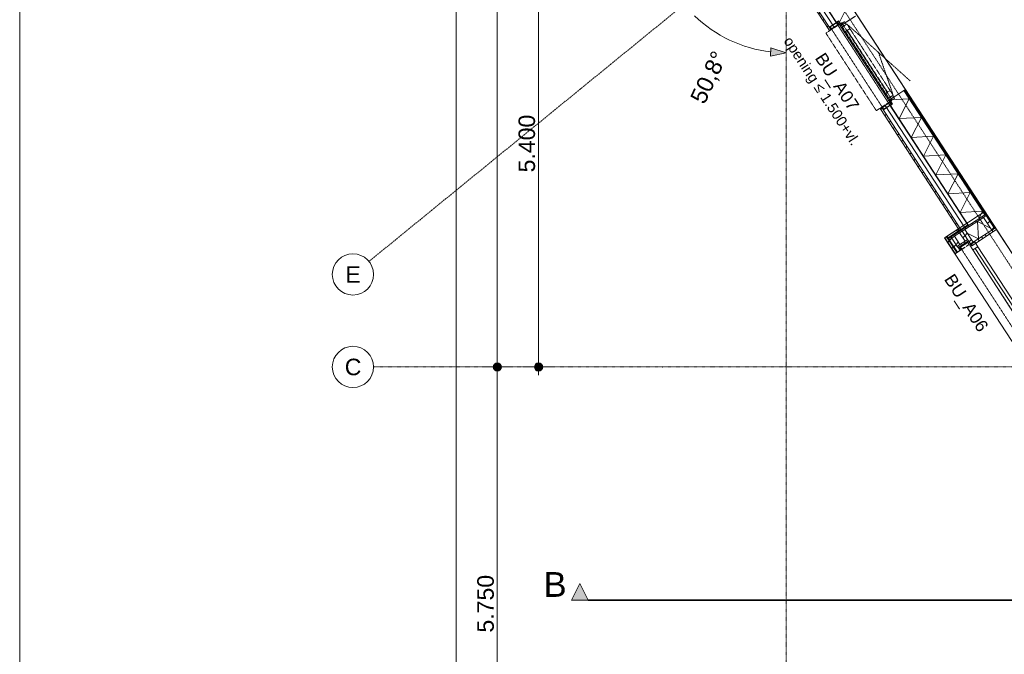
# Model space of a CAD drawing. Extents: x 0 to 92550, y 0 to 59400.
# Tile 15 of 94: x 1000 to 12934, y 30419 to 38107. Entities that reach past the tile are written whole.
import ezdxf
from ezdxf.xclip import XClip

# ---------------------------------------------------------------- set-up
doc = ezdxf.new("R2010")
doc.units = 0
doc.header["$MEASUREMENT"] = 0
doc.header["$XCLIPFRAME"] = 0
for name, pattern in [('Streep-punt fijn', [1251.000023, 626.000023, -312.5, 0, -312.5]), ('Streep-streepje', [1300, 1000, -100, 100, -100]), ('Streeplijn fijn', [234.119993, 155.999994, -78.119999]), ('Streeplijn ultrafijn', [117.37, 78.119999, -39.250001])]:
    doc.linetypes.add(name, pattern=pattern)
for name, color, linetype in [('ZZ 21 Buitenwand spouwblad hsb', 7, 'Continuous'), ('ZZ 31 Waterslagen', 7, 'Continuous'), ('ZZ 31 Zonwering', 7, 'Continuous'), ('ZZ 34 Balustrades', 7, 'Continuous'), ('ZZ 41 Buitenwandafwerking gevelhout', 7, 'Continuous'), ('ZZ 41 Buitenwandbekleding metaal', 7, 'Continuous'), ('ZZ 43 Vloerafwerking algemeen', 7, 'Continuous'), ('ZZ A Stramien', 7, 'Continuous'), ('ZZ Info_tekst Algemeen', 7, 'Continuous'), ('ZZ Maatvoering 1_ 50_100', 7, 'Continuous'), ('ZZ Markers doorsnede', 7, 'Continuous'), ('ZZ Zone Gebruiksruimten', 7, 'Continuous')]:
    doc.layers.add(name, color=color, linetype=linetype)
doc.styles.add('GENERATED_STYLE_2', font='arial.ttf')
pattern_1 = [(45, (5738.87, 6500), (-63.6396, 63.6396), [])]

# ---------------------------------------------------------------- blocks, each defined once
blk = doc.blocks.new('*X161')
at = {"layer": 'ZZ 21 Buitenwand spouwblad hsb', "color": 7, "linetype": 'Continuous', "lineweight": 5, "ltscale": 0.01}
for p, q in [((10326, 38955), (10449, 39197)), ((10445, 39196), (10449, 39197)), ((10326, 38955), (10597, 38969)), ((10475, 38727), (10597, 38969)), ((10475, 38727), (10745, 38742)), ((10623, 38500), (10745, 38742)), ((10623, 38500), (10894, 38514)), ((10771, 38272), (10894, 38514)), ((10771, 38272), (11042, 38287)), ((10935, 38077), (11042, 38287)), ((10954, 38047), (10972, 38048))]:
    blk.add_line(p, q, dxfattribs=at)
blk = doc.blocks.new('*X162')
at = {"layer": 'ZZ 21 Buitenwand spouwblad hsb', "color": 7, "linetype": 'Continuous', "lineweight": 5, "ltscale": 0.01}
for p, q in [((11547, 37137), (11782, 37150)), ((11659, 36908), (11782, 37150)), ((11659, 36908), (11930, 36923)), ((11807, 36681), (11930, 36923)), ((11807, 36681), (12078, 36695)), ((11955, 36453), (12078, 36695)), ((11955, 36453), (12226, 36468)), ((12103, 36226), (12226, 36468)), ((12103, 36226), (12374, 36240)), ((12251, 35998), (12374, 36240)), ((12251, 35998), (12522, 36013)), ((12399, 35771), (12522, 36013)), ((12399, 35771), (12670, 35786)), ((12625, 35696), (12670, 35786))]:
    blk.add_line(p, q, dxfattribs=at)
blk = doc.blocks.new('*X211')
at = {"layer": 'ZZ 41 Buitenwandbekleding metaal', "color": 7, "linetype": 'Continuous', "lineweight": 5, "ltscale": 0.01}
for p, q in [((12609, 35664), (12767, 35583)), ((12609, 35664), (12620, 35452)), ((12485, 35521), (12620, 35452))]:
    blk.add_line(p, q, dxfattribs=at)
blk = doc.blocks.new('Drawing_1_1', base_point=(5739, 6500))
at = {"layer": 'ZZ 21 Buitenwand spouwblad hsb', "linetype": 'Continuous', "lineweight": 0, "true_color": 0x7f7f7f}
for points in [[(10248, 39068), (10896, 38073), (10899, 38075), (10251, 39070)], [(11555, 37068), (11551, 37066), (12498, 35613), (12501, 35615)]]:
    blk.add_hatch(color=8, dxfattribs=at).paths.add_polyline_path(points)
at = {"layer": 'ZZ 21 Buitenwand spouwblad hsb', "linetype": 'Continuous', "lineweight": 0, "true_color": 0x000000}
h = blk.add_hatch(dxfattribs=at)
h.set_pattern_fill('325_Hout_plaatmateriaal__BC', color=18, style=0, pattern_type=2)
h.set_pattern_definition([(33.07149, (5738.867, 6500), (-27.28425, 41.89952), [])])
h.paths.add_polyline_path([(11717, 37249), (12698, 35743), (12705, 35748), (11725, 37254)])
h = blk.add_hatch(dxfattribs=at)
h.set_pattern_fill('930_Lijnen_vert_200_0001', color=18, style=0, pattern_type=2)
h.set_pattern_definition([(33.0715, (5738.87, 6500), (-109.137, 167.5981), [])])
h.paths.add_polyline_path([(11725, 37254), (12705, 35748), (12716, 35755), (11736, 37261)])
at = {"layer": 'ZZ 41 Buitenwandafwerking gevelhout', "linetype": 'Continuous', "lineweight": 0, "true_color": 0x000000}
h = blk.add_hatch(dxfattribs=at)
h.set_pattern_fill('310_Naaldhout__01__0001', color=18, style=0, pattern_type=2)
h.set_pattern_definition(pattern_1)
h.paths.add_polyline_path([(9942, 39354), (9926, 39341), (10814, 37977), (10831, 37989)])
h = blk.add_hatch(dxfattribs=at)
h.set_pattern_fill('310_Naaldhout__01__0001', color=18, style=0, pattern_type=2)
h.set_pattern_definition(pattern_1)
h.paths.add_polyline_path([(11430, 37030), (12391, 35555), (12408, 35567), (11448, 37042)])
at = {"layer": 'ZZ 41 Buitenwandbekleding metaal', "linetype": 'Continuous', "lineweight": 0, "true_color": 0x000000}
h = blk.add_hatch(dxfattribs=at)
h.set_pattern_fill('325_Hout_plaatmateriaal__BC', color=18, style=0, pattern_type=2)
h.set_pattern_definition([(303.071, (12373.645, 35532.215), (41.8995, 27.284), [])])
h.paths.add_polyline_path([(12705, 35748), (12374, 35532), (12257, 35456), (12267, 35441), (12299, 35462), (12331, 35483), (12393, 35523), (12425, 35544), (12456, 35565), (12683, 35712), (12715, 35733)])
h = blk.add_hatch(dxfattribs=at)
h.set_pattern_fill('310_Naaldhout__01__0001', color=18, style=0, pattern_type=2)
h.set_pattern_definition(pattern_1)
h.paths.add_polyline_path([(12715, 35733), (12683, 35712), (12784, 35558), (12816, 35579)])
h = blk.add_hatch(dxfattribs=at)
h.set_pattern_fill('930_Lijnen_vert_200_0001', color=18, style=0, pattern_type=2)
h.set_pattern_definition([(213.07, (12716.38, 35755.4), (-109.14, 167.6), [])])
h.paths.add_polyline_path([(12705, 35748), (12715, 35733), (12816, 35579), (12827, 35586), (12716, 35755)])
h = blk.add_hatch(dxfattribs=at)
h.set_pattern_fill('505_Aluminium_0001', color=18, style=0, pattern_type=2)
h.set_pattern_definition([(78.07, (12337.8, 35270.21), (-244.6, 51.67), []), (78.07, (12386.73, 35259.88), (-244.6, 51.67), []), (78.07, (12435.65, 35249.54), (-244.6, 51.67), [])])
h.paths.add_polyline_path([(12369, 35570), (12210, 35466), (12338, 35270), (12411, 35318), (12394, 35343), (12386, 35337), (12391, 35329), (12393, 35330), (12389, 35337), (12394, 35340), (12408, 35318), (12397, 35311), (12365, 35290), (12357, 35285), (12338, 35273), (12213, 35466), (12231, 35478), (12240, 35483), (12356, 35559), (12369, 35567), (12383, 35545), (12378, 35542), (12374, 35549), (12372, 35548), (12377, 35539), (12386, 35545)])
h = blk.add_hatch(dxfattribs=at)
h.set_pattern_fill('310_Naaldhout__01__0001', color=18, style=0, pattern_type=2)
h.set_pattern_definition(pattern_1)
h.paths.add_polyline_path([(12490, 35443), (12500, 35428), (12525, 35390), (12557, 35410), (12456, 35565), (12425, 35544)])
h = blk.add_hatch(dxfattribs=at)
h.set_pattern_fill('325_Hout_plaatmateriaal__BC', color=18, style=0, pattern_type=2)
h.set_pattern_definition([(123.071, (12840.253, 35565.176), (41.8995, 27.284), [])])
h.paths.add_polyline_path([(12827, 35586), (12816, 35579), (12784, 35558), (12683, 35493), (12557, 35410), (12525, 35390), (12539, 35369), (12840, 35565)])
h = blk.add_hatch(dxfattribs=at)
h.set_pattern_fill('310_Naaldhout__01__0001', color=18, style=0, pattern_type=2)
h.set_pattern_definition(pattern_1)
h.paths.add_polyline_path([(12213, 35466), (12338, 35273), (12357, 35285), (12249, 35451), (12231, 35478)])
h = blk.add_hatch(dxfattribs=at)
h.set_pattern_fill('310_Naaldhout__01__0001', color=18, style=0, pattern_type=2)
h.set_pattern_definition(pattern_1)
h.paths.add_polyline_path([(12252, 35465), (12368, 35541), (12356, 35559), (12240, 35483)])
h = blk.add_hatch(dxfattribs=at)
h.set_pattern_fill('310_Naaldhout__01__0001', color=18, style=0, pattern_type=2)
h.set_pattern_definition(pattern_1)
h.paths.add_polyline_path([(12365, 35290), (12397, 35311), (12374, 35346), (12364, 35361), (12299, 35462), (12267, 35441)])
h = blk.add_hatch(dxfattribs=at)
h.set_pattern_fill('310_Naaldhout__01__0001', color=18, style=0, pattern_type=2)
h.set_pattern_definition(pattern_1)
h.paths.add_polyline_path([(12331, 35483), (12299, 35462), (12364, 35361), (12396, 35382)])
h = blk.add_hatch(dxfattribs=at)
h.set_pattern_fill('310_Naaldhout__01__0001', color=18, style=0, pattern_type=2)
h.set_pattern_definition(pattern_1)
h.paths.add_polyline_path([(12425, 35544), (12393, 35523), (12458, 35423), (12490, 35443)])
h = blk.add_hatch(dxfattribs=at)
h.set_pattern_fill('325_Hout_plaatmateriaal__BC', color=18, style=0, pattern_type=2)
h.set_pattern_definition([(123.07, (12499.833, 35428.227), (41.9, 27.284), [])])
h.paths.add_polyline_path([(12490, 35443), (12458, 35423), (12396, 35382), (12364, 35361), (12374, 35346), (12500, 35428)])
at = {"layer": 'ZZ Maatvoering 1_ 50_100', "linetype": 'Continuous', "lineweight": 0, "true_color": 0x000000}
for points in [[(10289, 37706), (10106, 37767), (10100, 37667)], [(6739, 33900), (6743, 33881), (6754, 33865), (6770, 33854), (6789, 33850), (6808, 33854), (6824, 33865), (6835, 33881), (6839, 33900), (6835, 33919), (6824, 33935), (6808, 33946), (6789, 33950), (6770, 33946), (6754, 33935), (6743, 33919)], [(7239, 33900), (7243, 33881), (7254, 33865), (7270, 33854), (7289, 33850), (7308, 33854), (7324, 33865), (7335, 33881), (7339, 33900), (7335, 33919), (7324, 33935), (7308, 33946), (7289, 33950), (7270, 33946), (7254, 33935), (7243, 33919)]]:
    blk.add_hatch(color=18, dxfattribs=at).paths.add_polyline_path(points)
at = {"layer": 'ZZ Markers doorsnede', "linetype": 'Continuous', "lineweight": 0, "true_color": 0x000000}
blk.add_hatch(color=18, dxfattribs=at).paths.add_polyline_path([(7689, 31075), (7889, 31075), (7789, 31275)])
at = {"layer": 'ZZ 21 Buitenwand spouwblad hsb', "color": 7, "linetype": 'Continuous', "lineweight": 9, "ltscale": 0.01}
for p, q in [((10251, 39070), (10899, 38075)), ((10896, 38073), (10925, 38092)), ((10925, 38092), (10959, 38040)), ((10959, 38040), (11130, 38151)), ((11546, 37138), (11717, 37249)), ((11717, 37249), (11725, 37254)), ((12698, 35743), (11717, 37249)), ((11725, 37254), (11736, 37261)), ((12705, 35748), (11725, 37254)), ((11546, 37138), (11581, 37085)), ((11551, 37066), (11581, 37085)), ((11555, 37068), (12501, 35615)), ((12501, 35615), (12698, 35743)), ((12501, 35615), (12698, 35743)), ((12698, 35743), (12705, 35748)), ((12698, 35743), (12705, 35748)), ((12705, 35748), (12716, 35755)), ((12705, 35748), (12716, 35755)), ((12498, 35613), (12501, 35615)), ((12498, 35613), (12501, 35615))]:
    blk.add_line(p, q, dxfattribs=at)
at = {"layer": 'ZZ 21 Buitenwand spouwblad hsb', "color": 255, "linetype": 'Streeplijn fijn', "lineweight": 0, "ltscale": 0.01}
blk.add_line((10896, 38073), (11551, 37066), dxfattribs=at)
at = {"layer": 'ZZ 21 Buitenwand spouwblad hsb', "color": 7, "linetype": 'Streeplijn fijn', "lineweight": 9, "ltscale": 0.01}
for p, q in [((10933, 38023), (11130, 38151)), ((10930, 38021), (10933, 38023)), ((11520, 37121), (11717, 37249)), ((11717, 37249), (11725, 37254)), ((11725, 37254), (11736, 37261)), ((11517, 37119), (11520, 37121))]:
    blk.add_line(p, q, dxfattribs=at)
at = {"layer": 'ZZ 21 Buitenwand spouwblad hsb', "color": 7, "linetype": 'Streeplijn fijn', "lineweight": 5, "ltscale": 0.01}
blk.add_line((11149, 38163), (11736, 37261), dxfattribs=at)
at = {"layer": 'ZZ 21 Buitenwand spouwblad hsb', "color": 7, "linetype": 'Continuous', "lineweight": 5, "ltscale": 0.01}
blk.add_line((12716, 35755), (13551, 34473), dxfattribs=at)
at = {"layer": 'ZZ 21 Buitenwand spouwblad hsb', "color": 7, "linetype": 'Continuous', "lineweight": 9, "ltscale": 0.01, "flags": 128}
for points in [[(10248, 39068), (10896, 38073)], [(12716, 35755), (11736, 37261)], [(11551, 37066), (12498, 35613)]]:
    blk.add_lwpolyline(points, dxfattribs=at)
at = {"layer": 'ZZ 21 Buitenwand spouwblad hsb', "color": 7, "linetype": 'Streeplijn fijn', "lineweight": 9, "ltscale": 0.01, "flags": 128}
blk.add_lwpolyline([(10896, 38073), (10925, 38092), (11581, 37085), (11551, 37066)], close=True, dxfattribs=at)
at = {"layer": 'ZZ 31 Waterslagen', "color": 7, "linetype": 'Streeplijn fijn', "lineweight": 5, "ltscale": 0.01}
for p, q in [((10772, 37944), (10964, 38069)), ((10964, 38069), (11576, 37131)), ((10772, 37944), (11383, 37005)), ((11383, 37005), (11576, 37131))]:
    blk.add_line(p, q, dxfattribs=at)
at = {"layer": 'ZZ 31 Zonwering', "color": 7, "linetype": 'Continuous', "lineweight": 9, "ltscale": 0.01}
for p, q in [((10913, 38082), (10821, 38022)), ((10825, 38021), (10912, 38077)), ((10912, 38077), (10927, 38054)), ((10931, 38054), (10913, 38082)), ((10821, 38022), (10839, 37993)), ((10840, 37998), (10825, 38021)), ((10839, 37993), (10877, 38018)), ((10875, 38021), (10840, 37998)), ((10877, 38018), (10875, 38021)), ((10927, 38054), (10892, 38031)), ((10892, 38031), (10893, 38029)), ((10893, 38029), (10931, 38054)), ((11456, 37047), (11493, 37071)), ((11474, 37018), (11456, 37047)), ((11495, 37069), (11460, 37046)), ((11460, 37046), (11475, 37023)), ((11566, 37079), (11474, 37018)), ((11475, 37023), (11562, 37079)), ((11493, 37071), (11495, 37069)), ((11510, 37082), (11548, 37107)), ((11512, 37080), (11510, 37082)), ((11547, 37102), (11512, 37080)), ((11562, 37079), (11547, 37102)), ((11548, 37107), (11566, 37079)), ((12492, 35411), (12400, 35351)), ((12400, 35351), (12418, 35323)), ((12404, 35350), (12491, 35407)), ((12419, 35327), (12404, 35350)), ((12418, 35323), (12456, 35347)), ((12454, 35350), (12419, 35327)), ((12456, 35347), (12454, 35350)), ((12506, 35384), (12471, 35361)), ((12471, 35361), (12473, 35358)), ((12473, 35358), (12510, 35383)), ((12491, 35407), (12506, 35384)), ((12510, 35383), (12492, 35411))]:
    blk.add_line(p, q, dxfattribs=at)
at = {"layer": 'ZZ 31 Zonwering', "color": 7, "linetype": 'Streeplijn ultrafijn', "lineweight": 5, "ltscale": 0.01, "flags": 128}
for points in [[(11566, 37079), (11474, 37018), (10821, 38022), (10913, 38082)], [(13145, 34408), (13053, 34348), (12400, 35351), (12492, 35411)]]:
    blk.add_lwpolyline(points, close=True, dxfattribs=at)
at = {"layer": 'ZZ 41 Buitenwandafwerking gevelhout', "color": 7, "linetype": 'Continuous', "lineweight": 9, "ltscale": 0.01}
for p, q in [((9970, 39312), (10831, 37989)), ((10814, 37977), (10831, 37989)), ((11430, 37030), (11448, 37042)), ((11448, 37042), (12408, 35567)), ((12396, 35559), (12408, 35567)), ((12396, 35559), (12408, 35567)), ((12391, 35555), (12396, 35559)), ((12391, 35555), (12396, 35559)), ((12516, 35374), (12576, 35414)), ((12553, 35317), (12516, 35374)), ((12613, 35357), (12553, 35317)), ((12576, 35414), (12613, 35357)), ((12583, 35337), (13115, 34521)), ((12613, 35357), (13145, 34540)), ((13084, 34501), (12553, 35317))]:
    blk.add_line(p, q, dxfattribs=at)
at = {"layer": 'ZZ 41 Buitenwandafwerking gevelhout', "color": 7, "linetype": 'Continuous', "lineweight": 5, "ltscale": 0.01}
for p, q in [((10036, 39302), (10873, 38016)), ((10831, 37989), (10873, 38016)), ((10873, 38016), (10915, 38043)), ((11448, 37042), (11490, 37069)), ((11490, 37069), (11532, 37096)), ((11490, 37069), (12450, 35594)), ((12408, 35567), (12450, 35594)), ((12408, 35567), (12450, 35594)), ((12450, 35594), (12456, 35598)), ((12450, 35594), (12456, 35598)), ((12456, 35598), (12492, 35621)), ((12456, 35598), (12492, 35621))]:
    blk.add_line(p, q, dxfattribs=at)
at = {"layer": 'ZZ 41 Buitenwandafwerking gevelhout', "color": 7, "linetype": 'Streeplijn fijn', "lineweight": 9, "ltscale": 0.01}
for p, q in [((10997, 38084), (10937, 38045)), ((11019, 38051), (10997, 38084)), ((10814, 37977), (10831, 37989)), ((10937, 38045), (10974, 37988)), ((11025, 38055), (10963, 38014)), ((10963, 38014), (11019, 38051)), ((10978, 37991), (10963, 38014)), ((10963, 38014), (11000, 37957)), ((10974, 37988), (10978, 37991)), ((10974, 37988), (11505, 37172)), ((11000, 37957), (11063, 37998)), ((11000, 37957), (11488, 37208)), ((11025, 38055), (11792, 37367)), ((11063, 37998), (11025, 38055)), ((11519, 37229), (11031, 37978)), ((11550, 37249), (11063, 37998)), ((11550, 37249), (11063, 37998)), ((11587, 37192), (11409, 37711)), ((11550, 37249), (11488, 37208)), ((11587, 37192), (11550, 37249)), ((11488, 37208), (11525, 37151)), ((11509, 37175), (11505, 37172)), ((11505, 37172), (11542, 37115)), ((11525, 37151), (11509, 37175)), ((11525, 37151), (11587, 37192)), ((11581, 37188), (11525, 37151)), ((11542, 37115), (11603, 37154)), ((11603, 37154), (11581, 37188)), ((11430, 37030), (11448, 37042))]:
    blk.add_line(p, q, dxfattribs=at)
at = {"layer": 'ZZ 41 Buitenwandafwerking gevelhout', "color": 7, "linetype": 'Streeplijn fijn', "lineweight": 5, "ltscale": 0.01}
for p, q in [((10831, 37989), (10873, 38016)), ((10873, 38016), (10915, 38043)), ((11448, 37042), (11490, 37069)), ((11490, 37069), (11532, 37096))]:
    blk.add_line(p, q, dxfattribs=at)
at = {"layer": 'ZZ 41 Buitenwandafwerking gevelhout', "color": 7, "linetype": 'Continuous', "lineweight": 9, "ltscale": 0.01, "flags": 128}
for points in [[(9914, 39358), (10814, 37977)], [(11430, 37030), (12391, 35555)]]:
    blk.add_lwpolyline(points, dxfattribs=at)
at = {"layer": 'ZZ 41 Buitenwandafwerking gevelhout', "color": 7, "linetype": 'Continuous', "lineweight": 5, "ltscale": 0.01, "flags": 128}
for points in [[(10915, 38043), (10075, 39333)], [(12492, 35621), (11532, 37096)]]:
    blk.add_lwpolyline(points, dxfattribs=at)
at = {"layer": 'ZZ 41 Buitenwandbekleding metaal', "color": 7, "linetype": 'Continuous', "lineweight": 9, "ltscale": 0.01}
for p, q in [((12698, 35784), (12210, 35466)), ((13570, 34445), (12698, 35784)), ((13082, 34127), (12210, 35466))]:
    blk.add_line(p, q, dxfattribs=at)
at = {"layer": 'ZZ 41 Buitenwandbekleding metaal', "color": 7, "linetype": 'Continuous', "lineweight": 9, "ltscale": 0.01, "flags": 128}
for points in [[(12374, 35532), (12705, 35748)], [(12683, 35712), (12715, 35733), (12816, 35579), (12784, 35558)], [(12705, 35748), (12716, 35755), (12827, 35586)], [(12705, 35748), (12715, 35733)], [(12397, 35311), (12408, 35318), (12394, 35340), (12389, 35337), (12393, 35330), (12391, 35329), (12386, 35337), (12394, 35343), (12411, 35318), (12338, 35270), (12210, 35466), (12369, 35570), (12386, 35545), (12377, 35539), (12372, 35548), (12374, 35549), (12378, 35542), (12383, 35545), (12369, 35567), (12356, 35559)], [(12425, 35544), (12456, 35565)], [(12827, 35586), (12840, 35565), (12539, 35369), (12525, 35390)], [(12816, 35579), (12827, 35586)], [(12231, 35478), (12213, 35466), (12338, 35273), (12357, 35285), (12365, 35290), (12397, 35311)], [(12240, 35483), (12231, 35478)], [(12231, 35478), (12249, 35451)], [(12356, 35559), (12240, 35483)], [(12252, 35465), (12240, 35483)], [(12249, 35451), (12357, 35285)], [(12368, 35541), (12252, 35465)], [(12267, 35441), (12257, 35456), (12374, 35532)], [(12365, 35290), (12267, 35441), (12299, 35462), (12364, 35361), (12374, 35346)], [(12299, 35462), (12331, 35483), (12396, 35382), (12364, 35361)], [(12393, 35523), (12331, 35483)], [(12356, 35559), (12368, 35541)], [(12500, 35428), (12374, 35346)], [(12374, 35346), (12397, 35311)], [(12396, 35382), (12458, 35423)], [(12500, 35428), (12490, 35443)], [(12525, 35390), (12500, 35428)], [(12557, 35410), (12525, 35390)]]:
    blk.add_lwpolyline(points, dxfattribs=at)
at = {"layer": 'ZZ 41 Buitenwandbekleding metaal', "color": 7, "linetype": 'Continuous', "lineweight": 5, "ltscale": 0.01, "flags": 128}
blk.add_lwpolyline([(12557, 35410), (12456, 35565), (12683, 35712), (12784, 35558), (12683, 35493)], close=True, dxfattribs=at)
for points in [[(12249, 35451), (12257, 35456)], [(12257, 35456), (12252, 35465)], [(12368, 35541), (12374, 35532)]]:
    blk.add_lwpolyline(points, dxfattribs=at)
at = {"layer": 'ZZ 41 Buitenwandbekleding metaal', "color": 7, "linetype": 'Continuous', "lineweight": 9, "ltscale": 0.01, "flags": 128}
blk.add_lwpolyline([(12425, 35544), (12490, 35443), (12458, 35423), (12393, 35523)], close=True, dxfattribs=at)
at = {"layer": 'ZZ 43 Vloerafwerking algemeen', "color": 7, "linetype": 'Continuous', "lineweight": 15, "ltscale": 0.01, "flags": 128}
blk.add_lwpolyline([(10456, 39227), (14042, 33719), (18774, 36800), (18774, 38450), (19724, 38450), (19724, 46858), (19722, 46860), (18024, 45476), (18064, 45426), (17922, 45310), (17881, 45360), (15623, 43519), (15663, 43469), (15521, 43353), (15480, 43403), (10457, 39308), (10493, 39252)], close=True, dxfattribs=at)
at = {"layer": 'ZZ A Stramien', "color": 7, "linetype": 'Streep-punt fijn', "lineweight": 9, "ltscale": 0.01}
for p, q in [((5233, 35178), (27086, 52992)), ((10289, 6500), (10289, 52900)), ((5175, 47153), (31674, 6459)), ((8789, 33900), (5289, 33900)), ((8789, 33900), (61239, 33900))]:
    blk.add_line(p, q, dxfattribs=at)
at = {"layer": 'ZZ A Stramien', "color": 7, "linetype": 'Continuous', "lineweight": 9, "ltscale": 0.01}
for centre in [(5039, 35021), (5039, 33900)]:
    blk.add_circle(centre, 250, dxfattribs=at)
at = {"layer": 'ZZ A Stramien', "color": 7, "linetype": 'Streep-punt fijn', "lineweight": 9, "ltscale": 0.01}
for p in [(5233, 35178), (5233, 35178), (5233, 35178), (8789, 33900), (8789, 33900)]:
    blk.add_point(p, dxfattribs=at)
at = {"layer": 'ZZ Maatvoering 1_ 50_100', "color": 7, "linetype": 'Continuous', "lineweight": 5, "ltscale": 0.01}
for p, q in [((6289, 11550), (6289, 47850)), ((6789, 33950), (6789, 47850)), ((7289, 33950), (7289, 39250)), ((10100, 37667), (10106, 37767)), ((10289, 37706), (10106, 37767)), ((10289, 37706), (10100, 37667)), ((6739, 33900), (6601, 33900)), ((6976, 33900), (6839, 33900)), ((7239, 33900), (7101, 33900)), ((7476, 33900), (7339, 33900)), ((6789, 28200), (6789, 33850)), ((7289, 33800), (7289, 33850))]:
    blk.add_line(p, q, dxfattribs=at)
for centre in [(6789, 33900), (7289, 33900)]:
    blk.add_circle(centre, 50, dxfattribs=at)
blk.add_arc((10289, 39300), 1594, 225.8949, 263.2898, dxfattribs=at)
at = {"layer": 'ZZ Markers doorsnede', "color": 7, "linetype": 'Streep-streepje', "lineweight": 35, "ltscale": 0.01}
blk.add_line((7889, 31075), (62139, 31075), dxfattribs=at)
at = {"layer": 'ZZ Markers doorsnede', "color": 7, "linetype": 'Continuous', "lineweight": 5, "ltscale": 0.01, "flags": 128}
blk.add_lwpolyline([(7689, 31075), (7889, 31075), (7789, 31275)], close=True, dxfattribs=at)
at = {"layer": 'ZZ Zone Gebruiksruimten', "color": 255, "linetype": 'Continuous', "lineweight": 0, "ltscale": 0.01, "flags": 128}
blk.add_lwpolyline([(19724, 46862), (10422, 39279), (14042, 33719), (18474, 36605), (18474, 38450), (19724, 38450)], close=True, dxfattribs=at)
at = {"layer": 'ZZ 34 Balustrades', "color": 7, "linetype": 'Continuous', "lineweight": 25, "ltscale": 0.01}
for name in ['*X161', '*X162', '*X211']:
    blk.add_blockref(name, (0, 0), dxfattribs=at)
at = {"layer": 'ZZ 41 Buitenwandafwerking gevelhout', "color": 7, "linetype": 'Continuous', "lineweight": 5, "char_height": 150, "attachment_point": 1, "rotation": 303.0715, "style": 'GENERATED_STYLE_2'}
for s, insert in [('\\A1;{\\pql;\\fArial|b0|i0|c0|p0;\\W1.000000;BU_A07}', (10759, 37724)), ('\\A1;{\\pql;\\fArial|b0|i0|c0|p0;\\W1.000000;BU_A06}', (12325, 35045))]:
    blk.add_mtext(s, dxfattribs=dict(at, insert=insert))
at = {"layer": 'ZZ A Stramien', "color": 7, "linetype": 'Continuous', "lineweight": 5, "char_height": 200, "attachment_point": 1, "style": 'GENERATED_STYLE_2'}
for s, insert in [('\\A1;{\\pql;\\pt0;\\fArial|b0|i0|c0|p0;\\W1.000000;E}', (4947, 35121)), ('\\A1;{\\pql;\\pt0;\\fArial|b0|i0|c0|p0;\\W1.000000;C}', (4940, 34000))]:
    blk.add_mtext(s, dxfattribs=dict(at, insert=insert))
at = {"layer": 'ZZ Info_tekst Algemeen', "color": 7, "linetype": 'Continuous', "lineweight": 5, "insert": (10707, 37234), "char_height": 125, "attachment_point": 5, "rotation": 303.0715, "style": 'GENERATED_STYLE_2'}
blk.add_mtext('\\A1;{\\pqc;\\fArial|b0|i0|c0|p0;\\W1.000000;opening ≤ 1.500+vl.}', dxfattribs=at)
at = {"layer": 'ZZ Maatvoering 1_ 50_100', "color": 7, "linetype": 'Continuous', "lineweight": 5, "char_height": 200, "attachment_point": 7, "style": 'GENERATED_STYLE_2'}
for s, insert, width, rotation in [('\\A1;{\\pql;\\fArial|b0|i0|c0|p0;\\W1.000000;50,8°}', (9333, 37055), 643.53, 64.5924), ('\\A1;{\\pql;\\fArial|b0|i0|c0|p0;\\W1.000000;5.400}', (7249, 36257), 686.38, 90), ('\\A1;{\\pql;\\fArial|b0|i0|c0|p0;\\W1.000000;5.750}', (6749, 30682), 686.38, 90)]:
    blk.add_mtext(s, dxfattribs=dict(at, insert=insert, width=width, rotation=rotation))
at = {"layer": 'ZZ Markers doorsnede', "color": 7, "linetype": 'Continuous', "lineweight": 5, "insert": (7629, 31115), "char_height": 300, "attachment_point": 9, "style": 'GENERATED_STYLE_2'}
blk.add_mtext('\\A1;{\\pqr;\\pt0;\\fArial|b0|i0|c0|p0;\\W1.000000;B}', dxfattribs=at)

msp = doc.modelspace()

# ---------------------------------------------------------------- block references
at = {"color": 7, "linetype": 'Continuous', "lineweight": 25, "ltscale": 0.01}
ref = msp.add_blockref('Drawing_1_1', (5739, 6500), dxfattribs=at)
XClip(ref).set_block_clipping_path([(1000, 1000), (74950, 58400)])

# ---------------------------------------------------------------- next in the draw order: linework, layer by layer
at = {"color": 7, "linetype": 'Continuous', "lineweight": 15, "ltscale": 0.01, "flags": 128}
msp.add_lwpolyline([(1000, 58400), (83100, 58400), (83100, 1000), (1000, 1000)], close=True, dxfattribs=at)

doc.saveas('drawing.dxf')
